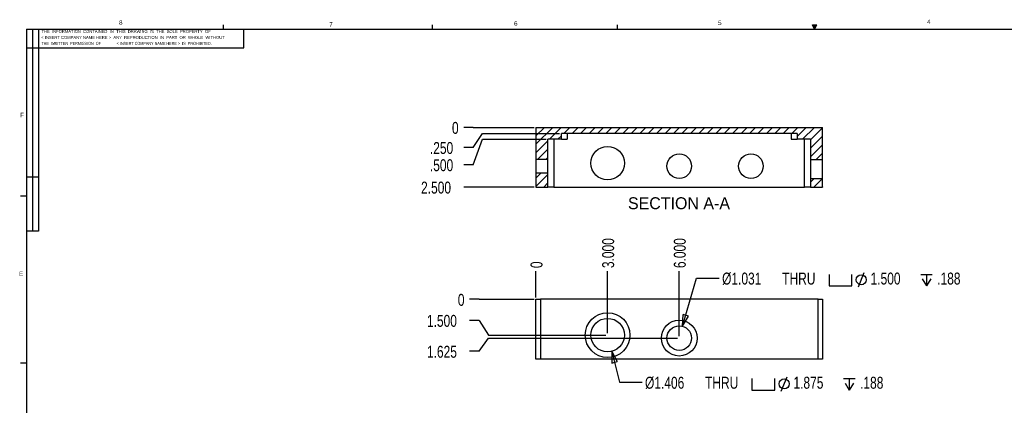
# Model space of a CAD drawing. Extents: x 0.3 to 34.3, y 0.2 to 21.6.
# Tile 2 of 5: x 0.4 to 21, y 13.5 to 21.6. Entities that reach past the tile are written whole.
import ezdxf

# ---------------------------------------------------------------- set-up
doc = ezdxf.new("R2010")
doc.units = 0
doc.header["$MEASUREMENT"] = 0
doc.header["$PDSIZE"] = -1
doc.layers.get('0').update_dxf_attribs({"linetype": 'CONTINUOUS'})
doc.layers.get('DEFPOINTS').update_dxf_attribs({"linetype": 'CONTINUOUS'})
doc.dimstyles.new('SLDDIMSTYLE0', dxfattribs={"dimtxt": 0.25, "dimasz": 0, "dimexe": 0.039, "dimexo": 0.0625, "dimgap": 0.0625, "dimtad": 0, "dimtih": 1, "dimtoh": 1, "dimdec": 0, "dimlfac": 2, "dimtxsty": 'STANDARD', "dimblk": 'NONE', "dimblk1": 'NONE', "dimblk2": 'NONE', "dimcen": 0.09, "dimazin": 3, "dimtfac": 1, "dimtdec": 4, "dimtofl": 0, "dimtmove": 0, "dimatfit": 3, "dimtolj": 1, "dimtzin": 12})
doc.dimstyles.new('SLDDIMSTYLE1', dxfattribs={"dimtxt": 0.25, "dimasz": 0, "dimexe": 0.039, "dimexo": 0.0625, "dimgap": 0.0625, "dimtad": 0, "dimtih": 1, "dimtoh": 1, "dimdec": 3, "dimlfac": 2, "dimzin": 4, "dimtxsty": 'STANDARD', "dimblk": 'NONE', "dimblk1": 'NONE', "dimblk2": 'NONE', "dimcen": 0.09, "dimazin": 3, "dimtfac": 1, "dimtdec": 4, "dimtofl": 0, "dimtmove": 0, "dimatfit": 3, "dimtolj": 1, "dimtzin": 12})
doc.dimstyles.new('SLDDIMSTYLE2', dxfattribs={"dimtxt": 0.25, "dimasz": 0, "dimexe": 0.039, "dimexo": 0.0625, "dimgap": 0.0625, "dimtad": 0, "dimtih": 1, "dimtoh": 1, "dimdec": 3, "dimlfac": 2, "dimzin": 12, "dimtxsty": 'STANDARD', "dimblk": 'NONE', "dimblk1": 'NONE', "dimblk2": 'NONE', "dimcen": 0.09, "dimazin": 3, "dimtfac": 1, "dimtdec": 4, "dimtofl": 0, "dimtmove": 0, "dimatfit": 3, "dimtolj": 1, "dimtzin": 12})
doc.dimstyles.new('SLDDIMSTYLE7', dxfattribs={"dimtxt": 0.25, "dimasz": 0.236, "dimexe": 0.039, "dimexo": 0.0625, "dimgap": 0.0625, "dimtad": 0, "dimtih": 1, "dimtoh": 1, "dimdec": 3, "dimlfac": 2, "dimzin": 12, "dimtxsty": 'STANDARD', "dimblk": 'OPEN', "dimblk1": 'OPEN', "dimblk2": 'OPEN', "dimcen": 0.09, "dimazin": 3, "dimtfac": 1, "dimtdec": 4, "dimtofl": 0, "dimtmove": 0, "dimatfit": 3, "dimtolj": 1, "dimtzin": 12})

# ---------------------------------------------------------------- blocks, each defined once
blk = doc.blocks.new('NOTE70')
at = {"color": 7, "width": 0.75}
for s, p in [('THE  WRITTEN  PERMISSION  OF  ', (0, -0.0625)), ('< INSERT COMPANY NAME HERE >  IS  PROHIBITED.', (1.575, -0.0625))]:
    blk.add_text(s, height=0.0625, dxfattribs=at).set_placement(p)
blk = doc.blocks.new('*D26')
at = {"color": 7, "linetype": 'CONTINUOUS'}
for p, q in [((9.997, 15.749), (9.8, 15.749)), ((9.997, 15.749), (10.194, 15.749)), ((10.194, 15.749), (11.15, 15.749))]:
    blk.add_line(p, q, dxfattribs=at)
at = {"layer": 'DEFPOINTS', "color": 7}
for p in [(9.8, 15.749), (11.189, 15.749)]:
    blk.add_point(p, dxfattribs=at)
at = {"color": 7, "width": 0.75}
blk.add_text('0', height=0.25, dxfattribs=at).set_placement((9.553, 15.613))
blk = doc.blocks.new('_NONE')
blk = doc.blocks.new('*D27')
at = {"color": 7, "linetype": 'CONTINUOUS'}
for p, q in [((9.997, 14.662), (10.194, 14.937)), ((10.194, 14.937), (14.15, 14.937)), ((9.997, 14.662), (9.8, 14.662))]:
    blk.add_line(p, q, dxfattribs=at)
at = {"layer": 'DEFPOINTS', "color": 7}
for p in [(14.189, 14.937), (9.8, 14.662)]:
    blk.add_point(p, dxfattribs=at)
at = {"color": 7, "width": 0.75}
blk.add_text('1.625', height=0.25, dxfattribs=at).set_placement((8.906, 14.526))
blk = doc.blocks.new('*D28')
at = {"color": 7, "linetype": 'CONTINUOUS'}
for p, q in [((9.997, 15.309), (9.8, 15.309)), ((9.997, 15.309), (10.194, 14.999)), ((10.194, 14.999), (12.65, 14.999))]:
    blk.add_line(p, q, dxfattribs=at)
at = {"layer": 'DEFPOINTS', "color": 7}
for p in [(9.8, 15.309), (12.689, 14.999)]:
    blk.add_point(p, dxfattribs=at)
at = {"color": 7, "width": 0.75}
blk.add_text('1.500', height=0.25, dxfattribs=at).set_placement((8.906, 15.173))
blk = doc.blocks.new('*D29')
at = {"color": 7, "linetype": 'CONTINUOUS'}
blk.add_line((11.189, 15.788), (11.189, 16.341), dxfattribs=at)
at = {"layer": 'DEFPOINTS', "color": 7}
for p in [(11.189, 16.341), (11.189, 15.749)]:
    blk.add_point(p, dxfattribs=at)
at = {"color": 7, "width": 0.75}
blk.add_text('0', height=0.25, rotation=90, dxfattribs=at).set_placement((11.325, 16.403))
blk = doc.blocks.new('*D30')
at = {"color": 7, "linetype": 'CONTINUOUS'}
blk.add_line((12.689, 15.038), (12.689, 16.341), dxfattribs=at)
at = {"layer": 'DEFPOINTS', "color": 7}
for p in [(12.689, 16.341), (12.689, 14.999)]:
    blk.add_point(p, dxfattribs=at)
at = {"color": 7, "width": 0.75}
blk.add_text('3.000', height=0.25, rotation=90, dxfattribs=at).set_placement((12.825, 16.403))
blk = doc.blocks.new('*D31')
at = {"color": 7, "linetype": 'CONTINUOUS'}
blk.add_line((14.189, 14.976), (14.189, 16.341), dxfattribs=at)
at = {"layer": 'DEFPOINTS', "color": 7}
for p in [(14.189, 16.341), (14.189, 14.937)]:
    blk.add_point(p, dxfattribs=at)
at = {"color": 7, "width": 0.75}
blk.add_text('6.000', height=0.25, rotation=90, dxfattribs=at).set_placement((14.325, 16.403))
blk = doc.blocks.new('*D32')
at = {"color": 7}
for p, q in [((17.94, 16.009), (18.06, 16.309)), ((17.325, 16.272), (17.325, 16.032)), ((17.805, 16.032), (17.805, 16.272)), ((19.245, 16.272), (19.485, 16.272)), ((19.275, 16.176), (19.365, 16.032)), ((19.365, 16.272), (19.365, 16.032)), ((19.455, 16.176), (19.365, 16.032)), ((17.325, 16.032), (17.805, 16.032)), ((14.26, 15.184), (14.269, 15.428)), ((14.26, 15.184), (14.382, 15.395)), ((14.382, 15.395), (14.269, 15.428))]:
    blk.add_line(p, q, dxfattribs=at)
at = {"color": 7, "linetype": 'CONTINUOUS'}
for p, q in [((14.26, 15.184), (14.552, 16.195)), ((14.552, 16.195), (15.024, 16.195))]:
    blk.add_line(p, q, dxfattribs=at)
at = {"color": 7}
blk.add_circle((18, 16.159), 0.105, dxfattribs=at)
at = {"layer": 'DEFPOINTS', "color": 7}
for p in [(14.26, 15.184), (14.117, 14.689)]:
    blk.add_point(p, dxfattribs=at)
at = {"color": 7, "width": 0.75}
for s, p in [('%%c1.031', (15.086, 16.059)), (' THRU', (16.275, 16.059)), ('1.500', (18.195, 16.059)), ('.188', (19.59, 16.059))]:
    blk.add_text(s, height=0.25, dxfattribs=at).set_placement(p)
blk = doc.blocks.new('_OPEN')
at = {"color": 0, "linetype": 'BYBLOCK'}
for p, q in [((-1, 0.167), (0, 0)), ((0, 0), (-1, -0.167)), ((0, 0), (-1, 0))]:
    blk.add_line(p, q, dxfattribs=at)
blk = doc.blocks.new('*D33')
at = {"color": 7, "linetype": 'CONTINUOUS'}
for p, q in [((12.775, 14.658), (12.938, 14.013)), ((12.938, 14.013), (13.41, 14.013))]:
    blk.add_line(p, q, dxfattribs=at)
at = {"color": 7}
for p, q in [((12.775, 14.658), (12.775, 14.415)), ((12.775, 14.658), (12.89, 14.444)), ((12.775, 14.415), (12.89, 14.444)), ((15.71, 14.09), (15.71, 13.85)), ((16.19, 13.85), (16.19, 14.09)), ((16.325, 13.827), (16.445, 14.127)), ((17.63, 14.09), (17.87, 14.09)), ((17.75, 14.09), (17.75, 13.85)), ((15.71, 13.85), (16.19, 13.85)), ((17.66, 13.994), (17.75, 13.85)), ((17.84, 13.994), (17.75, 13.85))]:
    blk.add_line(p, q, dxfattribs=at)
blk.add_circle((16.385, 13.977), 0.105, dxfattribs=at)
at = {"layer": 'DEFPOINTS', "color": 7}
for p in [(12.603, 15.34), (12.775, 14.658)]:
    blk.add_point(p, dxfattribs=at)
at = {"color": 7, "width": 0.75}
for s, p in [('%%c1.406', (13.472, 13.877)), (' THRU', (14.66, 13.877)), ('1.875', (16.58, 13.877)), ('.188', (17.975, 13.877))]:
    blk.add_text(s, height=0.25, dxfattribs=at).set_placement(p)
blk = doc.blocks.new('*D57')
at = {"color": 7, "linetype": 'CONTINUOUS'}
for p, q in [((9.874, 19.35), (9.677, 19.35)), ((9.874, 19.35), (10.07, 19.35)), ((10.07, 19.35), (11.15, 19.35))]:
    blk.add_line(p, q, dxfattribs=at)
at = {"layer": 'DEFPOINTS', "color": 7}
for p in [(9.677, 19.35), (11.189, 19.35)]:
    blk.add_point(p, dxfattribs=at)
at = {"color": 7, "width": 0.75}
blk.add_text('0', height=0.25, dxfattribs=at).set_placement((9.43, 19.214))
blk = doc.blocks.new('*D58')
at = {"color": 7, "linetype": 'CONTINUOUS'}
for p, q in [((9.874, 18.929), (10.07, 19.225)), ((10.07, 19.225), (11.681, 19.225)), ((9.874, 18.929), (9.677, 18.929))]:
    blk.add_line(p, q, dxfattribs=at)
at = {"layer": 'DEFPOINTS', "color": 7}
for p in [(11.72, 19.225), (9.677, 18.929)]:
    blk.add_point(p, dxfattribs=at)
at = {"color": 7, "width": 0.75}
blk.add_text('.250', height=0.25, dxfattribs=at).set_placement((8.968, 18.793))
blk = doc.blocks.new('*D59')
at = {"color": 7, "linetype": 'CONTINUOUS'}
for p, q in [((9.874, 18.569), (10.07, 19.1)), ((10.07, 19.1), (11.4, 19.1)), ((9.874, 18.569), (9.677, 18.569))]:
    blk.add_line(p, q, dxfattribs=at)
at = {"layer": 'DEFPOINTS', "color": 7}
for p in [(11.439, 19.1), (9.677, 18.569)]:
    blk.add_point(p, dxfattribs=at)
at = {"color": 7, "width": 0.75}
blk.add_text('.500', height=0.25, dxfattribs=at).set_placement((8.968, 18.433))
blk = doc.blocks.new('*D60')
at = {"color": 7, "linetype": 'CONTINUOUS'}
blk.add_line((11.15, 18.1), (9.677, 18.1), dxfattribs=at)
at = {"layer": 'DEFPOINTS', "color": 7}
for p in [(9.677, 18.1), (11.189, 18.1)]:
    blk.add_point(p, dxfattribs=at)
at = {"color": 7, "width": 0.75}
blk.add_text('2.500', height=0.25, dxfattribs=at).set_placement((8.783, 17.964))

msp = doc.modelspace()

# ---------------------------------------------------------------- linework, layer by layer
at = {"color": 255, "linetype": 'CONTINUOUS'}
for p, q in [((4.64788, 21.4106), (4.64788, 21.4954)), ((9.02288, 21.4106), (9.02288, 21.4954)), ((12.89788, 21.4106), (12.89788, 21.4954)), ((16.9809, 21.49622), (17.067, 21.49622)), ((17.02288, 21.4106), (16.9809, 21.49622)), ((17.02288, 21.4106), (16.98907, 21.49622)), ((17.02288, 21.4106), (17.00855, 21.49622)), ((17.02288, 21.4106), (17.03583, 21.49622)), ((17.02288, 21.4106), (17.04596, 21.49622)), ((17.02288, 21.4106), (17.067, 21.49622)), ((0.52288, 21.4106), (33.52288, 21.4106)), ((0.52288, 21.4106), (0.52288, 0.4106)), ((0.64788, 21.4106), (0.64788, 17.17913)), ((0.77288, 21.4106), (0.77288, 17.17913)), ((5.0705, 21.01957), (5.0705, 21.4106)), ((0.52288, 21.01957), (5.0705, 21.01957)), ((0.77288, 18.30413), (0.52288, 18.30413)), ((0.52288, 17.9106), (0.39788, 17.9106)), ((0.77288, 17.17913), (0.52288, 17.17913)), ((0.52288, 14.4106), (0.39788, 14.4106))]:
    msp.add_line(p, q, dxfattribs=at)
at = {"color": 7, "linetype": 'CONTINUOUS'}
for p, q in [((11.36553, 19.35031), (11.18876, 19.17354)), ((11.54231, 19.35031), (11.18876, 18.99676)), ((11.18876, 19.35031), (11.18876, 18.68231)), ((11.18876, 19.35031), (17.18876, 19.35031)), ((11.71909, 19.35031), (11.46909, 19.10031)), ((11.72001, 19.17446), (11.64586, 19.10031)), ((16.65751, 19.22531), (11.72001, 19.22531)), ((11.72001, 19.10031), (11.72001, 19.22531)), ((11.89586, 19.35031), (11.77086, 19.22531)), ((11.84501, 19.22531), (11.84501, 19.10031)), ((12.07264, 19.35031), (11.94764, 19.22531)), ((12.24942, 19.35031), (12.12442, 19.22531)), ((12.42619, 19.35031), (12.30119, 19.22531)), ((12.60297, 19.35031), (12.47797, 19.22531)), ((12.77975, 19.35031), (12.65475, 19.22531)), ((12.95652, 19.35031), (12.83152, 19.22531)), ((13.1333, 19.35031), (13.0083, 19.22531)), ((13.31008, 19.35031), (13.18508, 19.22531)), ((13.48685, 19.35031), (13.36185, 19.22531)), ((13.66363, 19.35031), (13.53863, 19.22531)), ((13.84041, 19.35031), (13.71541, 19.22531)), ((14.01718, 19.35031), (13.89218, 19.22531)), ((14.19396, 19.35031), (14.06896, 19.22531)), ((14.37074, 19.35031), (14.24574, 19.22531)), ((14.54751, 19.35031), (14.42251, 19.22531)), ((14.72429, 19.35031), (14.59929, 19.22531)), ((14.90107, 19.35031), (14.77607, 19.22531)), ((15.07784, 19.35031), (14.95284, 19.22531)), ((15.25462, 19.35031), (15.12962, 19.22531)), ((15.4314, 19.35031), (15.3064, 19.22531)), ((15.60817, 19.35031), (15.48317, 19.22531)), ((15.78495, 19.35031), (15.65995, 19.22531)), ((15.96173, 19.35031), (15.83673, 19.22531)), ((16.1385, 19.35031), (16.0135, 19.22531)), ((16.31528, 19.35031), (16.19028, 19.22531)), ((16.49206, 19.35031), (16.36706, 19.22531)), ((16.53251, 19.22531), (16.53251, 19.10031)), ((16.66883, 19.35031), (16.54383, 19.22531)), ((16.84561, 19.35031), (16.65751, 19.16221)), ((16.65751, 19.22531), (16.65751, 19.10031)), ((17.02239, 19.35031), (16.77239, 19.10031)), ((17.18876, 19.3399), (16.93876, 19.0899)), ((17.18876, 18.67831), (17.18876, 19.35031)), ((11.43876, 19.06998), (11.18876, 18.81998)), ((11.72001, 19.10031), (11.43876, 19.10031)), ((11.43876, 18.68231), (11.43876, 19.10031)), ((11.56376, 19.10031), (11.56376, 18.10031)), ((11.72001, 19.10031), (11.84501, 19.10031)), ((16.53251, 19.10031), (16.65751, 19.10031)), ((16.93876, 19.10031), (16.65751, 19.10031)), ((16.81376, 18.10031), (16.81376, 19.10031)), ((17.18876, 19.16313), (16.93876, 18.91313)), ((16.93876, 19.10031), (16.93876, 18.67831)), ((17.18876, 18.98635), (16.93876, 18.73635)), ((11.43876, 18.89321), (11.22786, 18.68231)), ((17.18876, 18.80957), (17.05749, 18.67831)), ((11.18876, 18.68231), (11.43876, 18.68231)), ((11.18876, 18.68231), (11.18876, 18.39331)), ((11.43876, 18.71643), (11.40464, 18.68231)), ((11.43876, 18.39331), (11.43876, 18.68231)), ((16.93876, 18.67831), (17.18876, 18.67831)), ((16.93876, 18.67831), (16.93876, 18.27231)), ((17.18876, 18.27231), (17.18876, 18.67831)), ((11.29242, 18.39331), (11.18876, 18.28965)), ((11.43876, 18.39331), (11.18876, 18.39331)), ((11.18876, 18.39331), (11.18876, 18.10031)), ((11.43876, 18.36288), (11.18876, 18.11288)), ((11.43876, 18.10031), (11.43876, 18.39331)), ((11.43876, 18.1861), (11.35297, 18.10031)), ((17.00505, 18.27231), (16.93876, 18.20602)), ((17.18876, 18.27231), (16.93876, 18.27231)), ((16.93876, 18.27231), (16.93876, 18.10031)), ((17.18182, 18.27231), (17.00982, 18.10031)), ((17.18876, 18.10031), (17.18876, 18.27231)), ((11.18876, 18.10031), (11.43876, 18.10031)), ((11.56376, 18.10031), (11.43876, 18.10031)), ((11.56376, 18.10031), (16.81376, 18.10031)), ((16.93876, 18.10031), (16.81376, 18.10031)), ((16.93876, 18.10031), (17.18876, 18.10031)), ((17.18876, 18.10247), (17.1866, 18.10031)), ((11.18876, 14.49926), (11.18876, 15.74926)), ((11.18876, 15.74926), (11.28276, 15.74926)), ((11.28276, 15.74926), (11.28276, 14.49926)), ((17.09476, 15.74926), (11.28276, 15.74926)), ((17.09476, 14.49926), (17.09476, 15.74926)), ((17.09476, 15.74926), (17.18876, 15.74926)), ((17.18876, 15.74926), (17.18876, 14.49926)), ((11.28276, 14.49926), (11.18876, 14.49926)), ((17.09476, 14.49926), (11.28276, 14.49926)), ((17.18876, 14.49926), (17.09476, 14.49926))]:
    msp.add_line(p, q, dxfattribs=at)
for centre, radius in [((12.68876, 18.60031), 0.3515), ((14.18876, 18.53781), 0.25775), ((15.68876, 18.53781), 0.25775), ((12.68876, 14.99926), 0.46875), ((12.68876, 14.99926), 0.3515), ((14.18876, 14.93676), 0.375), ((14.18876, 14.93676), 0.25775)]:
    msp.add_circle(centre, radius, dxfattribs=at)

# ---------------------------------------------------------------- block references
msp.add_blockref('NOTE70', (0.83392, 21.14124))

# ---------------------------------------------------------------- texts
at = {"color": 7}
for s, insert, char_height, attachment_point in [('8', (2.46034, 21.59354), 0.09375, 1), ('7', (6.86164, 21.55393), 0.09375, 1), ('6', (10.73046, 21.57374), 0.09375, 1), ('5', (15.00196, 21.58667), 0.09375, 1), ('4', (19.3768, 21.60567), 0.09375, 1), ('< INSERT COMPANY NAME HERE >  ANY  REPRODUCTION  IN  PART  OR  WHOLE  WITHOUT', (0.82966, 21.26582), 0.0625, 1), ('THE  INFORMATION  CONTAINED  IN  THIS  DRAWING  IS  THE  SOLE  PROPERTY  OF', (0.83446, 21.39078), 0.0625, 1), ('F', (0.38867, 19.65661), 0.09375, 1), ('SECTION A-A', (14.18329, 17.8868), 0.25, 2), ('E', (0.366, 16.32857), 0.09375, 1)]:
    msp.add_mtext(s, dxfattribs=dict(at, insert=insert, char_height=char_height, attachment_point=attachment_point))

# ---------------------------------------------------------------- dimensions: what is measured, and where the dimension line sits
for feature_location, offset, dtype, origin, dimstyle, picture, middle in [((11.1887569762, 19.3503121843), (-1.5119935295, 0), 0, (11.1887569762, 19.3503121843), 'SLDDIMSTYLE0', '*D57', (9.6767634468, 19.3503121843)), ((11.18876, 18.10031), (-1.51199, 0), 0, (11.18876, 19.35031), 'SLDDIMSTYLE1', '*D60', (9.67676, 18.10031)), ((11.72001, 19.22531), (-2.04324, -0.2967), 0, (11.18876, 19.35031), 'SLDDIMSTYLE1', '*D58', (9.67676, 18.92861)), ((11.43876, 19.10031), (-1.76199, -0.5314), 0, (11.18876, 19.35031), 'SLDDIMSTYLE1', '*D59', (9.67676, 18.56891)), ((12.68876, 14.99926), (0, 1.34159), 1, (11.18876, 15.74926), 'SLDDIMSTYLE1', '*D30', (12.68876, 16.34085)), ((14.18876, 14.93676), (0, 1.40409), 1, (11.18876, 15.74926), 'SLDDIMSTYLE1', '*D31', (14.18876, 16.34085)), ((11.1887569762, 15.749257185), (0, 0.5915923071), 1, (11.1887569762, 15.749257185), 'SLDDIMSTYLE0', '*D29', (11.1887569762, 16.3408494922)), ((14.18876, 14.93676), (-4.38881, -0.27434), 0, (11.18876, 15.74926), 'SLDDIMSTYLE2', '*D27', (9.79994, 14.66241)), ((12.68876, 14.99926), (-2.88881, 0.30926), 0, (11.18876, 15.74926), 'SLDDIMSTYLE1', '*D28', (9.79994, 15.30851)), ((11.1887569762, 15.749257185), (-1.3888123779, 0), 0, (11.1887569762, 15.749257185), 'SLDDIMSTYLE0', '*D26', (9.7999445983, 15.749257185))]:
    dim = msp.add_ordinate_dim(feature_location=feature_location, offset=offset, dtype=dtype, origin=origin, dimstyle=dimstyle)
    dim.commit()
    dim.dimension.update_dxf_attribs({"geometry": picture, "text_midpoint": middle})
for p1, p2, text, picture, middle in [((14.11728, 14.68912), (14.26023, 15.1844), '<> THRU<HOLE-SPOT>1.500<HOLE-DEPTH>.188', '*D32', (17.62581, 16.19501)), ((12.60273, 15.34007), (12.77478, 14.65845), '<> THRU<HOLE-SPOT>1.875<HOLE-DEPTH>.188', '*D33', (16.01151, 14.01327))]:
    dim = msp.add_diameter_dim_2p(p1=p1, p2=p2, text=text, dimstyle='SLDDIMSTYLE7')
    dim.commit()
    dim.dimension.update_dxf_attribs({"geometry": picture, "text_midpoint": middle, "dimtype": 163})

doc.saveas('drawing.dxf')
